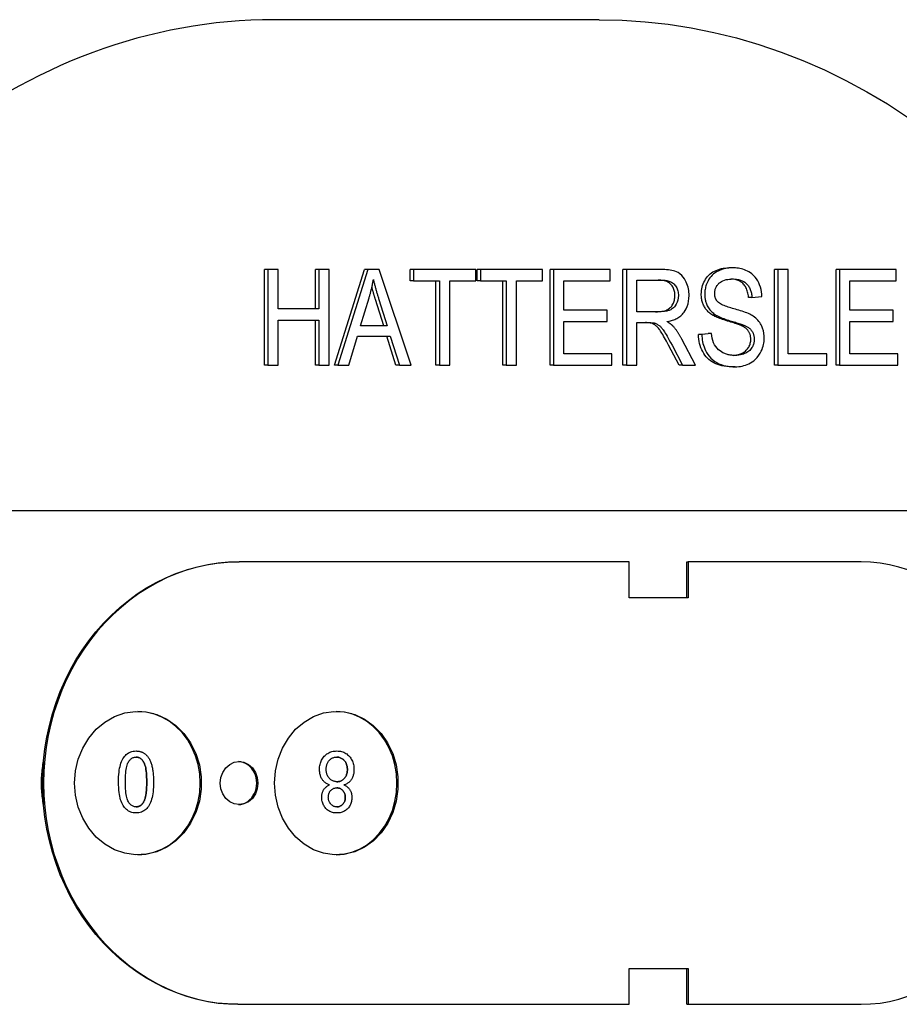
# Model space of a CAD drawing. Header units: millimetres. Extents: x 232 to 500, y 63 to 444.
# Tile 5 of 11: x 312 to 349, y 403 to 444. Entities that reach past the tile are written whole.
import ezdxf

# ---------------------------------------------------------------- set-up
doc = ezdxf.new("R2010")
doc.units = ezdxf.units.MM
doc.layers.add('Detail', color=2, linetype='Continuous')

msp = doc.modelspace()

# ---------------------------------------------------------------- linework, layer by layer
at = {"layer": 'Detail'}
for p, q in [((336.069, 444.297), (322.475, 444.297)), ((322.066, 429.85), (322.066, 433.85)), ((322.209, 433.85), (322.066, 433.85)), ((322.209, 433.85), (322.209, 429.85)), ((322.644, 433.85), (322.209, 433.85)), ((322.644, 432.206), (322.644, 433.85)), ((324.199, 432.206), (324.199, 433.85)), ((324.342, 433.85), (324.199, 433.85)), ((324.342, 433.85), (324.342, 432.206)), ((324.777, 433.85), (324.342, 433.85)), ((324.777, 429.85), (324.777, 433.85)), ((324.998, 429.85), (326.257, 433.85)), ((326.4, 433.85), (325.141, 429.85)), ((326.4, 433.85), (326.257, 433.85)), ((326.869, 433.85), (326.4, 433.85)), ((328.208, 429.85), (326.869, 433.85)), ((328.165, 433.377), (328.165, 433.85)), ((328.308, 433.85), (328.165, 433.85)), ((328.308, 433.85), (328.308, 433.377)), ((330.905, 433.85), (328.308, 433.85)), ((330.905, 433.377), (330.905, 433.85)), ((330.962, 433.377), (330.962, 433.85)), ((331.105, 433.85), (330.962, 433.85)), ((331.105, 433.85), (331.105, 433.377)), ((333.702, 433.85), (331.105, 433.85)), ((333.702, 433.377), (333.702, 433.85)), ((334.013, 429.85), (334.013, 433.85)), ((334.157, 433.85), (334.013, 433.85)), ((334.157, 433.85), (334.157, 429.85)), ((336.529, 433.85), (334.157, 433.85)), ((336.529, 433.377), (336.529, 433.85)), ((337.065, 429.85), (337.065, 433.85)), ((337.209, 433.85), (337.065, 433.85)), ((337.209, 433.85), (337.209, 429.85)), ((338.662, 433.85), (337.209, 433.85)), ((341.639, 433.92), (341.496, 433.92)), ((343.401, 429.85), (343.401, 433.85)), ((343.545, 433.85), (343.401, 433.85)), ((343.979, 433.85), (343.545, 433.85)), ((343.545, 433.85), (343.545, 429.85)), ((343.979, 430.322), (343.979, 433.85)), ((345.974, 429.85), (345.974, 433.85)), ((346.117, 433.85), (345.974, 433.85)), ((348.49, 433.85), (346.117, 433.85)), ((346.117, 433.85), (346.117, 429.85)), ((348.49, 433.377), (348.49, 433.85)), ((328.308, 433.377), (328.165, 433.377)), ((328.308, 433.377), (329.387, 433.377)), ((329.243, 429.85), (329.243, 433.377)), ((329.387, 433.377), (329.387, 429.85)), ((329.821, 429.85), (329.821, 433.377)), ((329.821, 433.377), (330.905, 433.377)), ((331.105, 433.377), (330.962, 433.377)), ((331.105, 433.377), (332.184, 433.377)), ((332.041, 429.85), (332.041, 433.377)), ((332.184, 433.377), (332.184, 429.85)), ((332.618, 429.85), (332.618, 433.377)), ((332.618, 433.377), (333.702, 433.377)), ((334.591, 433.377), (336.529, 433.377)), ((334.591, 432.154), (334.591, 433.377)), ((337.643, 433.408), (338.68, 433.408)), ((337.643, 432.084), (337.643, 433.408)), ((346.552, 432.154), (346.552, 433.377)), ((346.552, 433.377), (348.49, 433.377)), ((326.085, 431.49), (326.447, 432.664)), ((327.056, 431.49), (326.711, 432.6)), ((326.854, 432.6), (327.199, 431.49)), ((342.458, 432.685), (342.315, 432.685)), ((342.458, 432.685), (342.873, 432.725)), ((324.342, 432.206), (322.644, 432.206)), ((336.407, 432.154), (334.591, 432.154)), ((336.407, 431.682), (336.407, 432.154)), ((338.575, 432.084), (337.643, 432.084)), ((340.947, 431.947), (340.804, 431.947)), ((348.367, 432.154), (346.552, 432.154)), ((348.367, 431.682), (348.367, 432.154)), ((322.644, 429.85), (322.644, 431.734)), ((322.644, 431.734), (324.342, 431.734)), ((324.199, 429.85), (324.199, 431.734)), ((324.342, 431.734), (324.342, 429.85)), ((334.591, 430.322), (334.591, 431.682)), ((334.591, 431.682), (336.407, 431.682)), ((337.643, 429.85), (337.643, 431.627)), ((337.643, 431.627), (338.145, 431.627)), ((338.388, 431.609), (338.244, 431.609)), ((346.552, 430.322), (346.552, 431.682)), ((346.552, 431.682), (348.367, 431.682)), ((327.199, 431.49), (326.085, 431.49)), ((340.217, 431.136), (340.627, 431.179)), ((340.36, 431.136), (340.217, 431.136)), ((340.77, 431.179), (340.36, 431.136)), ((340.77, 431.179), (340.627, 431.179)), ((342.169, 431.499), (342.025, 431.499)), ((325.601, 429.85), (325.96, 431.06)), ((325.96, 431.06), (327.334, 431.06)), ((327.57, 429.85), (327.191, 431.06)), ((327.334, 431.06), (327.714, 429.85)), ((340.093, 429.85), (339.526, 430.938)), ((336.604, 430.322), (334.591, 430.322)), ((336.604, 429.85), (336.604, 430.322)), ((339.408, 429.85), (338.973, 430.682)), ((339.117, 430.682), (339.551, 429.85)), ((345.593, 430.322), (343.979, 430.322)), ((345.593, 429.85), (345.593, 430.322)), ((348.564, 430.322), (346.552, 430.322)), ((348.564, 429.85), (348.564, 430.322)), ((322.209, 429.85), (322.066, 429.85)), ((322.209, 429.85), (322.644, 429.85)), ((324.342, 429.85), (324.199, 429.85)), ((324.342, 429.85), (324.777, 429.85)), ((325.141, 429.85), (324.998, 429.85)), ((325.141, 429.85), (325.601, 429.85)), ((327.714, 429.85), (327.57, 429.85)), ((327.714, 429.85), (328.208, 429.85)), ((329.387, 429.85), (329.243, 429.85)), ((329.387, 429.85), (329.821, 429.85)), ((332.184, 429.85), (332.041, 429.85)), ((332.184, 429.85), (332.618, 429.85)), ((334.157, 429.85), (334.013, 429.85)), ((334.157, 429.85), (336.604, 429.85)), ((337.209, 429.85), (337.065, 429.85)), ((337.209, 429.85), (337.643, 429.85)), ((339.551, 429.85), (339.408, 429.85)), ((339.551, 429.85), (340.093, 429.85)), ((341.759, 429.783), (341.616, 429.783)), ((343.545, 429.85), (343.401, 429.85)), ((343.545, 429.85), (345.593, 429.85)), ((346.117, 429.85), (345.974, 429.85)), ((346.117, 429.85), (348.564, 429.85)), ((306.576, 423.772), (313.911, 423.772)), ((316.117, 423.772), (359.805, 423.772)), ((320.961, 421.622), (321.01, 421.622)), ((337.326, 421.622), (321.01, 421.622)), ((337.326, 420.122), (337.326, 421.622)), ((339.731, 421.622), (339.788, 421.622)), ((339.731, 420.122), (339.731, 421.622)), ((347.027, 421.622), (339.788, 421.622)), ((339.788, 421.622), (339.788, 420.122)), ((339.788, 420.122), (337.326, 420.122)), ((316.699, 413.715), (316.699, 413.715)), ((325.095, 413.715), (325.095, 413.715)), ((324.788, 412.294), (324.788, 412.294)), ((316.699, 411.123), (316.699, 411.123)), ((325.1, 411.123), (325.1, 411.123)), ((337.326, 403.122), (337.326, 404.622)), ((337.326, 404.622), (339.788, 404.622)), ((339.731, 403.122), (339.731, 404.622)), ((339.788, 404.622), (339.788, 403.122)), ((320.961, 403.122), (321.01, 403.122)), ((321.01, 403.122), (337.326, 403.122)), ((339.731, 403.122), (339.788, 403.122)), ((339.788, 403.122), (347.027, 403.122))]:
    msp.add_line(p, q, dxfattribs=at)
at = {"layer": 'Detail', "flags": 128}
for points in [[(336.069, 444.297), (337.034, 444.275), (337.997, 444.211), (338.958, 444.105), (339.915, 443.956), (340.866, 443.765), (341.811, 443.533), (342.747, 443.259), (343.674, 442.944), (344.591, 442.588), (345.495, 442.193), (346.387, 441.758), (347.264, 441.285), (348.125, 440.774), (348.97, 440.226)], [(339.829, 432.758), (339.827, 432.831), (339.822, 432.904), (339.813, 432.976), (339.8, 433.047), (339.784, 433.118), (339.763, 433.187), (339.74, 433.253), (339.712, 433.318), (339.681, 433.383), (339.64, 433.454), (339.587, 433.529), (339.521, 433.604), (339.447, 433.669), (339.373, 433.718), (339.303, 433.752), (339.239, 433.777), (339.174, 433.796), (339.106, 433.812), (339.036, 433.824), (338.963, 433.834), (338.889, 433.841), (338.813, 433.846), (338.738, 433.849), (338.662, 433.85)], [(340.339, 432.816), (340.342, 432.892), (340.348, 432.966), (340.359, 433.039), (340.375, 433.11), (340.395, 433.18), (340.419, 433.249), (340.447, 433.317), (340.481, 433.383), (340.518, 433.447), (340.559, 433.506), (340.605, 433.562), (340.654, 433.614), (340.708, 433.662), (340.765, 433.706), (340.827, 433.746), (340.893, 433.783), (340.961, 433.815), (341.032, 433.843), (341.104, 433.866), (341.179, 433.885), (341.255, 433.9), (341.333, 433.911), (341.414, 433.918), (341.496, 433.92)], [(341.639, 433.92), (341.504, 433.914), (341.369, 433.895), (341.239, 433.864), (341.129, 433.825), (341.042, 433.785), (340.975, 433.749), (340.914, 433.71), (340.855, 433.665), (340.799, 433.616), (340.747, 433.561), (340.699, 433.501), (340.657, 433.44), (340.622, 433.38), (340.593, 433.322), (340.569, 433.266), (340.549, 433.214), (340.534, 433.166), (340.52, 433.118), (340.509, 433.069), (340.499, 433.019), (340.492, 432.969), (340.487, 432.919), (340.484, 432.868), (340.483, 432.816)], [(342.873, 432.725), (342.867, 432.824), (342.855, 432.922), (342.837, 433.019), (342.812, 433.113), (342.781, 433.205), (342.743, 433.293), (342.698, 433.378), (342.647, 433.459), (342.588, 433.535), (342.524, 433.604), (342.459, 433.662), (342.393, 433.711), (342.328, 433.751), (342.266, 433.785), (342.206, 433.812), (342.145, 433.836), (342.083, 433.857), (342.021, 433.875), (341.958, 433.889), (341.895, 433.9), (341.831, 433.909), (341.767, 433.915), (341.703, 433.919), (341.639, 433.92)], [(326.447, 432.664), (326.456, 432.695), (326.465, 432.726), (326.474, 432.758), (326.483, 432.789), (326.492, 432.82), (326.5, 432.852), (326.508, 432.884), (326.516, 432.915), (326.524, 432.947), (326.532, 432.979), (326.54, 433.011), (326.547, 433.042), (326.555, 433.074), (326.562, 433.106), (326.569, 433.138), (326.576, 433.17), (326.582, 433.203), (326.589, 433.235), (326.595, 433.267), (326.601, 433.299), (326.607, 433.332), (326.613, 433.364), (326.619, 433.396), (326.625, 433.429)], [(326.625, 433.429), (326.633, 433.394), (326.641, 433.359), (326.65, 433.324), (326.659, 433.289), (326.668, 433.253), (326.677, 433.218), (326.686, 433.183), (326.696, 433.148), (326.705, 433.113), (326.714, 433.079), (326.724, 433.044), (326.733, 433.01), (326.743, 432.976), (326.753, 432.942), (326.763, 432.907), (326.773, 432.873), (326.783, 432.838), (326.793, 432.804), (326.803, 432.77), (326.813, 432.735), (326.824, 432.701), (326.834, 432.667), (326.844, 432.633), (326.854, 432.6)], [(339.238, 432.758), (339.237, 432.805), (339.233, 432.85), (339.228, 432.894), (339.219, 432.936), (339.209, 432.977), (339.196, 433.017), (339.181, 433.055), (339.163, 433.091), (339.143, 433.127), (339.121, 433.161), (339.096, 433.193), (339.07, 433.225), (339.04, 433.254), (339.008, 433.281), (338.973, 433.305), (338.935, 433.326), (338.895, 433.345), (338.852, 433.362), (338.806, 433.376), (338.758, 433.387), (338.706, 433.396), (338.652, 433.402), (338.596, 433.406), (338.536, 433.408)], [(338.68, 433.408), (338.723, 433.407), (338.767, 433.405), (338.811, 433.401), (338.854, 433.395), (338.897, 433.388), (338.94, 433.378), (338.982, 433.366), (339.024, 433.351), (339.065, 433.333), (339.104, 433.312), (339.14, 433.288), (339.174, 433.262), (339.205, 433.232), (339.235, 433.2), (339.262, 433.164), (339.287, 433.126), (339.31, 433.085), (339.329, 433.043), (339.346, 432.998), (339.359, 432.951), (339.369, 432.904), (339.376, 432.856), (339.38, 432.807), (339.381, 432.758)], [(340.9, 432.853), (340.901, 432.888), (340.904, 432.922), (340.908, 432.957), (340.915, 432.99), (340.924, 433.024), (340.935, 433.056), (340.947, 433.087), (340.962, 433.117), (340.978, 433.146), (340.995, 433.174), (341.014, 433.2), (341.033, 433.225), (341.054, 433.249), (341.076, 433.272), (341.105, 433.298), (341.14, 433.326), (341.185, 433.354), (341.24, 433.381), (341.306, 433.406), (341.374, 433.425), (341.445, 433.438), (341.516, 433.447), (341.587, 433.452), (341.657, 433.453)], [(342.315, 432.685), (342.309, 432.744), (342.3, 432.801), (342.29, 432.856), (342.278, 432.908), (342.263, 432.958), (342.247, 433.006), (342.229, 433.051), (342.208, 433.094), (342.185, 433.134), (342.161, 433.172), (342.134, 433.208), (342.105, 433.241), (342.075, 433.272), (342.041, 433.301), (342.006, 433.327), (341.968, 433.351), (341.928, 433.372), (341.886, 433.39), (341.841, 433.407), (341.794, 433.421), (341.744, 433.432), (341.693, 433.441), (341.638, 433.448), (341.582, 433.452)], [(341.657, 433.453), (341.736, 433.451), (341.815, 433.444), (341.895, 433.431), (341.973, 433.41), (342.048, 433.383), (342.112, 433.35), (342.165, 433.316), (342.206, 433.283), (342.237, 433.253), (342.264, 433.225), (342.288, 433.194), (342.311, 433.162), (342.332, 433.128), (342.352, 433.093), (342.37, 433.056), (342.386, 433.018), (342.4, 432.978), (342.413, 432.938), (342.424, 432.897), (342.434, 432.855), (342.442, 432.813), (342.449, 432.771), (342.454, 432.728), (342.458, 432.685)], [(326.711, 432.6), (326.704, 432.623), (326.697, 432.647), (326.69, 432.67), (326.683, 432.693), (326.676, 432.715), (326.669, 432.738), (326.663, 432.76), (326.656, 432.782), (326.649, 432.804), (326.643, 432.826), (326.637, 432.848), (326.63, 432.869), (326.624, 432.89), (326.618, 432.911), (326.612, 432.932), (326.606, 432.953), (326.601, 432.973), (326.595, 432.993), (326.589, 433.013), (326.584, 433.033), (326.578, 433.052), (326.573, 433.072), (326.568, 433.091), (326.562, 433.11)], [(338.431, 432.084), (338.504, 432.086), (338.572, 432.089), (338.636, 432.095), (338.696, 432.103), (338.752, 432.114), (338.804, 432.126), (338.852, 432.142), (338.896, 432.159), (338.937, 432.179), (338.975, 432.202), (339.01, 432.228), (339.043, 432.257), (339.074, 432.288), (339.102, 432.323), (339.128, 432.36), (339.151, 432.4), (339.171, 432.442), (339.189, 432.485), (339.204, 432.528), (339.216, 432.573), (339.226, 432.618), (339.233, 432.664), (339.237, 432.711), (339.238, 432.758)], [(339.381, 432.758), (339.376, 432.663), (339.359, 432.57), (339.331, 432.481), (339.294, 432.399), (339.253, 432.334), (339.213, 432.284), (339.175, 432.246), (339.136, 432.215), (339.098, 432.189), (339.061, 432.169), (339.027, 432.154), (338.995, 432.142), (338.964, 432.131), (338.932, 432.122), (338.898, 432.114), (338.864, 432.107), (338.829, 432.101), (338.794, 432.097), (338.758, 432.093), (338.722, 432.089), (338.685, 432.087), (338.648, 432.086), (338.612, 432.085), (338.575, 432.084)], [(338.907, 431.67), (338.953, 431.678), (339, 431.688), (339.046, 431.699), (339.093, 431.712), (339.139, 431.727), (339.185, 431.743), (339.23, 431.761), (339.274, 431.781), (339.317, 431.803), (339.36, 431.827), (339.401, 431.853), (339.442, 431.882), (339.481, 431.913), (339.518, 431.947), (339.554, 431.983), (339.588, 432.022), (339.623, 432.068), (339.664, 432.129), (339.708, 432.206), (339.75, 432.301), (339.785, 432.41), (339.81, 432.524), (339.824, 432.64), (339.829, 432.758)], [(340.804, 431.947), (340.766, 431.973), (340.729, 431.999), (340.694, 432.026), (340.661, 432.055), (340.629, 432.084), (340.599, 432.115), (340.571, 432.146), (340.544, 432.179), (340.519, 432.212), (340.496, 432.247), (340.474, 432.283), (340.454, 432.319), (340.436, 432.357), (340.419, 432.395), (340.404, 432.434), (340.391, 432.473), (340.379, 432.514), (340.368, 432.555), (340.359, 432.596), (340.352, 432.639), (340.347, 432.682), (340.343, 432.726), (340.34, 432.771), (340.339, 432.816)], [(340.483, 432.816), (340.483, 432.779), (340.485, 432.741), (340.488, 432.704), (340.492, 432.667), (340.497, 432.631), (340.503, 432.594), (340.511, 432.558), (340.52, 432.522), (340.53, 432.487), (340.542, 432.45), (340.555, 432.412), (340.572, 432.373), (340.591, 432.333), (340.612, 432.292), (340.637, 432.251), (340.665, 432.209), (340.695, 432.169), (340.727, 432.132), (340.761, 432.096), (340.796, 432.062), (340.832, 432.031), (340.87, 432.001), (340.908, 431.973), (340.947, 431.947)], [(341.027, 432.496), (341.017, 432.507), (341.007, 432.519), (340.998, 432.531), (340.989, 432.544), (340.98, 432.557), (340.972, 432.57), (340.964, 432.584), (340.956, 432.598), (340.949, 432.613), (340.943, 432.627), (340.937, 432.642), (340.931, 432.657), (340.926, 432.673), (340.921, 432.689), (340.917, 432.705), (340.913, 432.721), (340.91, 432.737), (340.907, 432.753), (340.905, 432.769), (340.903, 432.786), (340.902, 432.802), (340.901, 432.819), (340.9, 432.836), (340.9, 432.853)], [(342.413, 431.956), (342.365, 431.982), (342.31, 432.006), (342.251, 432.031), (342.188, 432.055), (342.122, 432.078), (342.053, 432.101), (341.983, 432.123), (341.912, 432.145), (341.841, 432.166), (341.771, 432.186), (341.703, 432.206), (341.638, 432.225), (341.576, 432.244), (341.519, 432.261), (341.463, 432.279), (341.407, 432.298), (341.35, 432.318), (341.295, 432.34), (341.242, 432.362), (341.191, 432.386), (341.145, 432.41), (341.102, 432.436), (341.062, 432.464), (341.027, 432.496)], [(342.025, 431.499), (342.001, 431.51), (341.972, 431.522), (341.939, 431.535), (341.901, 431.549), (341.859, 431.564), (341.813, 431.58), (341.762, 431.597), (341.706, 431.615), (341.646, 431.634), (341.582, 431.653), (341.513, 431.674), (341.44, 431.696), (341.366, 431.718), (341.296, 431.739), (341.23, 431.761), (341.167, 431.783), (341.109, 431.804), (341.054, 431.825), (341.003, 431.846), (340.956, 431.866), (340.912, 431.887), (340.872, 431.907), (340.836, 431.927), (340.804, 431.947)], [(340.947, 431.947), (340.993, 431.92), (341.044, 431.893), (341.098, 431.867), (341.157, 431.842), (341.217, 431.818), (341.28, 431.794), (341.344, 431.772), (341.409, 431.75), (341.473, 431.73), (341.537, 431.71), (341.598, 431.691), (341.657, 431.674), (341.713, 431.657), (341.767, 431.641), (341.818, 431.625), (341.868, 431.609), (341.916, 431.593), (341.961, 431.578), (342.004, 431.564), (342.044, 431.55), (342.081, 431.536), (342.114, 431.523), (342.143, 431.511), (342.169, 431.499)], [(342.97, 430.981), (342.97, 431.02), (342.968, 431.058), (342.966, 431.097), (342.962, 431.135), (342.957, 431.173), (342.951, 431.211), (342.944, 431.248), (342.936, 431.285), (342.926, 431.322), (342.915, 431.359), (342.902, 431.397), (342.886, 431.439), (342.867, 431.484), (342.844, 431.53), (342.816, 431.579), (342.784, 431.629), (342.746, 431.68), (342.704, 431.728), (342.66, 431.774), (342.614, 431.816), (342.566, 431.855), (342.516, 431.892), (342.465, 431.925), (342.413, 431.956)], [(338.244, 431.609), (338.238, 431.61), (338.231, 431.612), (338.224, 431.613), (338.217, 431.614), (338.209, 431.616), (338.201, 431.617), (338.193, 431.618), (338.184, 431.619), (338.175, 431.62), (338.166, 431.621), (338.156, 431.622), (338.146, 431.622), (338.136, 431.623), (338.125, 431.624), (338.114, 431.624), (338.103, 431.625), (338.092, 431.625), (338.08, 431.626), (338.068, 431.626), (338.055, 431.627), (338.042, 431.627), (338.029, 431.627), (338.016, 431.627), (338.002, 431.627)], [(338.145, 431.627), (338.155, 431.627), (338.165, 431.627), (338.175, 431.627), (338.185, 431.627), (338.195, 431.627), (338.205, 431.626), (338.215, 431.626), (338.225, 431.626), (338.235, 431.625), (338.245, 431.625), (338.255, 431.625), (338.265, 431.624), (338.275, 431.623), (338.285, 431.623), (338.294, 431.622), (338.305, 431.621), (338.315, 431.62), (338.325, 431.619), (338.336, 431.618), (338.347, 431.616), (338.357, 431.615), (338.368, 431.613), (338.378, 431.611), (338.388, 431.609)], [(338.973, 430.682), (338.927, 430.769), (338.883, 430.851), (338.84, 430.928), (338.8, 430.999), (338.762, 431.066), (338.727, 431.126), (338.693, 431.182), (338.661, 431.232), (338.631, 431.278), (338.602, 431.32), (338.573, 431.359), (338.545, 431.395), (338.518, 431.426), (338.492, 431.455), (338.466, 431.479), (338.441, 431.501), (338.417, 431.519), (338.393, 431.536), (338.368, 431.552), (338.343, 431.566), (338.319, 431.579), (338.294, 431.591), (338.269, 431.6), (338.244, 431.609)], [(338.388, 431.609), (338.416, 431.599), (338.445, 431.587), (338.472, 431.574), (338.5, 431.559), (338.527, 431.543), (338.552, 431.525), (338.577, 431.507), (338.599, 431.488), (338.621, 431.469), (338.641, 431.448), (338.66, 431.427), (338.68, 431.405), (338.699, 431.382), (338.72, 431.355), (338.743, 431.323), (338.769, 431.285), (338.798, 431.241), (338.831, 431.19), (338.867, 431.13), (338.908, 431.062), (338.953, 430.984), (339.002, 430.895), (339.057, 430.795), (339.117, 430.682)], [(339.167, 431.472), (339.157, 431.482), (339.147, 431.492), (339.137, 431.502), (339.127, 431.511), (339.117, 431.521), (339.106, 431.53), (339.096, 431.539), (339.085, 431.548), (339.074, 431.556), (339.064, 431.565), (339.053, 431.573), (339.042, 431.581), (339.031, 431.589), (339.02, 431.597), (339.009, 431.605), (338.998, 431.612), (338.987, 431.62), (338.975, 431.627), (338.964, 431.635), (338.952, 431.642), (338.941, 431.649), (338.93, 431.656), (338.918, 431.663), (338.907, 431.67)], [(339.526, 430.938), (339.513, 430.962), (339.5, 430.986), (339.487, 431.01), (339.474, 431.034), (339.46, 431.058), (339.446, 431.081), (339.432, 431.104), (339.418, 431.128), (339.404, 431.151), (339.39, 431.174), (339.375, 431.196), (339.36, 431.219), (339.345, 431.241), (339.33, 431.263), (339.314, 431.285), (339.299, 431.307), (339.283, 431.328), (339.267, 431.349), (339.251, 431.37), (339.234, 431.391), (339.218, 431.412), (339.201, 431.432), (339.184, 431.452), (339.167, 431.472)], [(341.616, 429.783), (341.506, 429.785), (341.401, 429.792), (341.301, 429.805), (341.205, 429.822), (341.114, 429.844), (341.028, 429.872), (340.946, 429.904), (340.869, 429.941), (340.796, 429.983), (340.727, 430.03), (340.662, 430.082), (340.601, 430.139), (340.545, 430.201), (340.492, 430.268), (340.443, 430.34), (340.398, 430.417), (340.358, 430.497), (340.323, 430.581), (340.292, 430.666), (340.267, 430.755), (340.247, 430.846), (340.232, 430.94), (340.222, 431.037), (340.217, 431.136)], [(340.36, 431.136), (340.364, 431.059), (340.371, 430.982), (340.38, 430.905), (340.394, 430.83), (340.411, 430.755), (340.431, 430.682), (340.455, 430.61), (340.483, 430.539), (340.517, 430.464), (340.56, 430.383), (340.612, 430.301), (340.673, 430.219), (340.745, 430.139), (340.822, 430.069), (340.903, 430.007), (340.989, 429.954), (341.079, 429.909), (341.172, 429.872), (341.267, 429.842), (341.365, 429.819), (341.463, 429.802), (341.562, 429.791), (341.661, 429.785), (341.759, 429.783)], [(341.739, 430.255), (341.7, 430.256), (341.661, 430.257), (341.622, 430.261), (341.584, 430.265), (341.545, 430.27), (341.507, 430.278), (341.469, 430.286), (341.431, 430.296), (341.393, 430.307), (341.356, 430.32), (341.319, 430.335), (341.282, 430.351), (341.24, 430.372), (341.186, 430.402), (341.125, 430.442), (341.061, 430.493), (340.998, 430.556), (340.943, 430.625), (340.897, 430.703), (340.857, 430.79), (340.825, 430.883), (340.801, 430.98), (340.783, 431.079), (340.77, 431.179)], [(342.41, 430.935), (342.409, 430.966), (342.407, 430.997), (342.404, 431.026), (342.4, 431.056), (342.394, 431.084), (342.388, 431.112), (342.38, 431.139), (342.37, 431.165), (342.36, 431.191), (342.348, 431.216), (342.335, 431.241), (342.321, 431.264), (342.306, 431.287), (342.288, 431.31), (342.269, 431.332), (342.249, 431.353), (342.227, 431.373), (342.203, 431.393), (342.177, 431.412), (342.15, 431.431), (342.121, 431.449), (342.091, 431.466), (342.059, 431.483), (342.025, 431.499)], [(342.169, 431.499), (342.198, 431.485), (342.228, 431.47), (342.257, 431.454), (342.285, 431.436), (342.313, 431.418), (342.34, 431.398), (342.367, 431.376), (342.392, 431.353), (342.416, 431.328), (342.439, 431.301), (342.459, 431.273), (342.476, 431.246), (342.49, 431.219), (342.503, 431.193), (342.513, 431.167), (342.522, 431.142), (342.53, 431.117), (342.536, 431.092), (342.541, 431.066), (342.546, 431.04), (342.549, 431.014), (342.551, 430.988), (342.553, 430.962), (342.553, 430.935)], [(341.668, 430.257), (341.724, 430.262), (341.778, 430.268), (341.831, 430.278), (341.882, 430.29), (341.932, 430.305), (341.98, 430.322), (342.026, 430.341), (342.071, 430.363), (342.112, 430.387), (342.151, 430.413), (342.187, 430.441), (342.221, 430.47), (342.251, 430.502), (342.279, 430.535), (342.304, 430.571), (342.326, 430.608), (342.346, 430.646), (342.363, 430.685), (342.377, 430.724), (342.389, 430.765), (342.398, 430.806), (342.405, 430.848), (342.408, 430.891), (342.41, 430.935)], [(342.553, 430.935), (342.552, 430.899), (342.55, 430.864), (342.545, 430.828), (342.539, 430.793), (342.531, 430.759), (342.521, 430.725), (342.509, 430.692), (342.495, 430.659), (342.478, 430.622), (342.456, 430.584), (342.43, 430.546), (342.399, 430.506), (342.363, 430.469), (342.324, 430.435), (342.283, 430.405), (342.241, 430.379), (342.198, 430.355), (342.153, 430.334), (342.102, 430.314), (342.044, 430.295), (341.979, 430.279), (341.907, 430.266), (341.827, 430.258), (341.739, 430.255)], [(341.759, 429.783), (341.832, 429.784), (341.904, 429.79), (341.976, 429.799), (342.048, 429.812), (342.119, 429.829), (342.189, 429.851), (342.258, 429.876), (342.326, 429.907), (342.393, 429.941), (342.462, 429.984), (342.535, 430.036), (342.609, 430.1), (342.682, 430.176), (342.75, 430.263), (342.804, 430.349), (342.848, 430.432), (342.881, 430.509), (342.906, 430.577), (342.925, 430.642), (342.942, 430.708), (342.954, 430.775), (342.963, 430.843), (342.968, 430.911), (342.97, 430.981)], [(313.911, 423.772), (313.962, 423.772), (314.013, 423.772), (314.064, 423.772), (314.117, 423.772), (314.169, 423.773), (314.223, 423.773), (314.277, 423.774), (314.333, 423.774), (314.39, 423.775), (314.447, 423.775), (314.507, 423.776), (314.567, 423.776), (314.63, 423.776), (314.694, 423.777), (314.76, 423.777), (314.827, 423.777), (314.897, 423.777), (314.965, 423.777), (315.031, 423.777), (315.096, 423.776), (315.159, 423.776), (315.22, 423.776), (315.28, 423.775), (315.339, 423.775)], [(315.338, 423.773), (315.371, 423.773), (315.403, 423.772), (315.435, 423.772), (315.468, 423.772), (315.5, 423.772), (315.532, 423.771), (315.565, 423.771), (315.597, 423.771), (315.63, 423.771), (315.662, 423.771), (315.694, 423.771), (315.727, 423.77), (315.759, 423.77), (315.792, 423.77), (315.824, 423.77), (315.857, 423.77), (315.889, 423.77), (315.922, 423.77), (315.954, 423.77), (315.987, 423.77), (316.019, 423.77), (316.052, 423.769), (316.084, 423.769), (316.117, 423.769)], [(312.832, 413.299), (312.89, 413.799), (312.971, 414.294), (313.077, 414.784), (313.206, 415.266), (313.358, 415.74), (313.533, 416.204), (313.73, 416.656), (313.948, 417.096), (314.188, 417.522), (314.448, 417.933), (314.726, 418.327), (315.024, 418.703), (315.339, 419.061), (315.67, 419.399), (316.017, 419.716), (316.378, 420.011), (316.752, 420.283), (317.139, 420.533), (317.537, 420.758), (317.944, 420.958), (318.36, 421.132), (318.783, 421.281), (319.212, 421.403), (319.646, 421.498), (320.083, 421.567), (320.522, 421.608), (320.961, 421.622)], [(321.01, 421.622), (320.573, 421.608), (320.136, 421.567), (319.701, 421.5), (319.269, 421.405), (318.842, 421.284), (318.421, 421.137), (318.007, 420.965), (317.601, 420.767), (317.205, 420.544), (316.82, 420.297), (316.446, 420.028), (316.086, 419.735), (315.74, 419.422), (315.409, 419.087), (315.094, 418.733), (314.797, 418.36), (314.518, 417.969), (314.258, 417.563), (314.017, 417.14), (313.798, 416.704), (313.599, 416.256), (313.423, 415.795), (313.268, 415.325), (313.137, 414.846), (313.029, 414.36), (312.945, 413.868), (312.884, 413.372), (312.848, 412.872), (312.836, 412.372), (312.848, 411.871), (312.884, 411.371), (312.945, 410.875), (313.029, 410.383), (313.137, 409.897), (313.268, 409.418), (313.423, 408.948), (313.599, 408.488), (313.798, 408.039), (314.017, 407.603), (314.258, 407.181), (314.518, 406.774), (314.797, 406.383), (315.094, 406.01), (315.409, 405.656), (315.74, 405.322), (316.086, 405.008), (316.446, 404.715), (316.82, 404.446), (317.205, 404.199), (317.601, 403.976), (318.007, 403.779), (318.421, 403.606), (318.842, 403.459), (319.269, 403.338), (319.701, 403.243), (320.136, 403.176), (320.573, 403.135), (321.01, 403.122)], [(348.976, 421.284), (348.595, 421.405), (348.208, 421.5), (347.817, 421.567), (347.423, 421.608), (347.027, 421.622)], [(314.13, 412.372), (314.168, 412.879), (314.282, 413.371), (314.469, 413.835), (314.722, 414.256), (315.036, 414.624), (315.398, 414.926), (315.802, 415.155), (316.233, 415.304), (316.679, 415.369), (317.128, 415.347), (317.567, 415.24), (317.984, 415.051), (318.365, 414.784), (318.701, 414.448), (318.982, 414.053), (319.2, 413.609), (319.349, 413.129), (319.425, 412.628), (319.425, 412.118), (319.35, 411.617), (319.201, 411.137), (318.984, 410.693), (318.703, 410.297), (318.367, 409.96), (317.986, 409.694), (317.569, 409.503), (317.131, 409.396), (316.681, 409.374), (316.235, 409.438), (315.804, 409.587), (315.401, 409.816), (315.037, 410.118), (314.723, 410.485), (314.469, 410.908), (314.282, 411.372), (314.168, 411.865), (314.13, 412.372)], [(316.769, 409.372), (317.113, 409.4), (317.45, 409.48), (317.775, 409.608), (318.082, 409.782), (318.366, 410.001), (318.623, 410.26), (318.848, 410.554), (319.038, 410.879), (319.188, 411.23), (319.298, 411.599), (319.364, 411.982), (319.387, 412.372), (319.364, 412.761), (319.298, 413.144), (319.188, 413.513), (319.038, 413.864), (318.848, 414.189), (318.623, 414.483), (318.366, 414.742), (318.082, 414.961), (317.775, 415.136), (317.45, 415.264), (317.113, 415.343), (316.769, 415.371)], [(322.491, 412.372), (322.529, 412.879), (322.64, 413.371), (322.823, 413.835), (323.07, 414.256), (323.375, 414.624), (323.729, 414.926), (324.123, 415.155), (324.543, 415.304), (324.978, 415.369), (325.417, 415.347), (325.844, 415.24), (326.25, 415.051), (326.622, 414.784), (326.95, 414.448), (327.223, 414.053), (327.436, 413.609), (327.581, 413.129), (327.655, 412.628), (327.655, 412.118), (327.582, 411.617), (327.437, 411.137), (327.225, 410.693), (326.951, 410.297), (326.624, 409.96), (326.252, 409.694), (325.846, 409.503), (325.419, 409.396), (324.98, 409.374), (324.545, 409.438), (324.125, 409.587), (323.731, 409.816), (323.377, 410.118), (323.071, 410.485), (322.823, 410.908), (322.64, 411.372), (322.529, 411.865), (322.491, 412.372)], [(325.063, 409.372), (325.398, 409.401), (325.727, 409.48), (326.043, 409.608), (326.342, 409.783), (326.619, 410.002), (326.869, 410.261), (327.088, 410.555), (327.273, 410.88), (327.419, 411.23), (327.526, 411.6), (327.59, 411.982), (327.612, 412.372), (327.59, 412.761), (327.526, 413.143), (327.419, 413.513), (327.273, 413.863), (327.088, 414.188), (326.869, 414.482), (326.619, 414.741), (326.342, 414.96), (326.043, 415.135), (325.727, 415.263), (325.398, 415.342), (325.063, 415.371)], [(315.967, 412.42), (315.969, 412.529), (315.972, 412.633), (315.979, 412.731), (315.988, 412.824), (315.999, 412.911), (316.013, 412.994), (316.03, 413.07), (316.049, 413.142), (316.07, 413.209), (316.094, 413.271), (316.121, 413.33), (316.15, 413.385), (316.182, 413.436), (316.216, 413.483), (316.253, 413.527), (316.292, 413.566), (316.334, 413.601), (316.378, 413.631), (316.425, 413.657), (316.475, 413.678), (316.527, 413.694), (316.582, 413.706), (316.639, 413.713), (316.699, 413.715)], [(315.967, 412.42), (315.968, 412.529), (315.972, 412.633), (315.979, 412.731), (315.988, 412.824), (315.999, 412.911), (316.013, 412.994), (316.03, 413.07), (316.049, 413.142), (316.07, 413.209), (316.094, 413.271), (316.121, 413.33), (316.15, 413.385), (316.182, 413.436), (316.216, 413.483), (316.253, 413.527), (316.292, 413.566), (316.334, 413.601), (316.378, 413.631), (316.425, 413.657), (316.475, 413.678), (316.527, 413.694), (316.581, 413.706), (316.639, 413.713), (316.699, 413.715)], [(316.252, 412.42), (316.253, 412.521), (316.255, 412.616), (316.26, 412.706), (316.266, 412.79), (316.274, 412.868), (316.284, 412.94), (316.296, 413.007), (316.309, 413.068), (316.325, 413.122), (316.342, 413.171), (316.36, 413.215), (316.381, 413.252), (316.403, 413.285), (316.426, 413.315), (316.449, 413.343), (316.474, 413.367), (316.499, 413.389), (316.525, 413.408), (316.552, 413.423), (316.58, 413.436), (316.608, 413.446), (316.638, 413.454), (316.668, 413.458), (316.699, 413.459)], [(316.699, 413.715), (316.726, 413.714), (316.752, 413.713), (316.778, 413.711), (316.803, 413.708), (316.828, 413.703), (316.852, 413.699), (316.876, 413.693), (316.9, 413.686), (316.923, 413.678), (316.945, 413.669), (316.967, 413.66), (316.989, 413.65), (317.01, 413.638), (317.03, 413.626), (317.05, 413.613), (317.07, 413.599), (317.089, 413.584), (317.107, 413.568), (317.125, 413.551), (317.143, 413.533), (317.16, 413.515), (317.177, 413.495), (317.193, 413.475), (317.208, 413.453)], [(317.147, 412.42), (317.146, 412.521), (317.143, 412.617), (317.139, 412.707), (317.132, 412.791), (317.124, 412.869), (317.114, 412.942), (317.103, 413.008), (317.089, 413.069), (317.074, 413.124), (317.057, 413.173), (317.038, 413.216), (317.018, 413.253), (316.996, 413.286), (316.973, 413.316), (316.949, 413.343), (316.925, 413.368), (316.9, 413.389), (316.873, 413.408), (316.846, 413.423), (316.818, 413.436), (316.79, 413.446), (316.76, 413.454), (316.73, 413.458), (316.699, 413.459)], [(316.699, 413.459), (316.73, 413.458), (316.76, 413.454), (316.79, 413.446), (316.819, 413.436), (316.846, 413.423), (316.873, 413.408), (316.9, 413.389), (316.925, 413.368), (316.949, 413.343), (316.973, 413.316), (316.996, 413.286), (317.018, 413.253), (317.038, 413.216), (317.057, 413.173), (317.074, 413.124), (317.089, 413.069), (317.103, 413.008), (317.114, 412.942), (317.124, 412.869), (317.132, 412.791), (317.139, 412.707), (317.143, 412.617), (317.146, 412.521), (317.147, 412.42)], [(317.208, 413.453), (317.226, 413.426), (317.244, 413.398), (317.26, 413.367), (317.276, 413.336), (317.291, 413.303), (317.305, 413.269), (317.319, 413.234), (317.332, 413.197), (317.344, 413.158), (317.355, 413.119), (317.365, 413.078), (317.375, 413.035), (317.384, 412.992), (317.392, 412.946), (317.399, 412.9), (317.406, 412.852), (317.411, 412.803), (317.416, 412.752), (317.421, 412.7), (317.424, 412.647), (317.427, 412.592), (317.429, 412.536), (317.43, 412.479), (317.43, 412.42)], [(324.373, 412.946), (324.375, 413), (324.379, 413.052), (324.386, 413.102), (324.395, 413.152), (324.408, 413.199), (324.423, 413.246), (324.441, 413.29), (324.462, 413.334), (324.485, 413.376), (324.511, 413.416), (324.54, 413.456), (324.572, 413.493), (324.606, 413.529), (324.642, 413.561), (324.679, 413.59), (324.719, 413.616), (324.76, 413.639), (324.802, 413.659), (324.847, 413.676), (324.893, 413.69), (324.941, 413.701), (324.99, 413.709), (325.042, 413.713), (325.095, 413.715)], [(324.373, 412.946), (324.375, 413), (324.379, 413.052), (324.386, 413.102), (324.395, 413.152), (324.408, 413.199), (324.423, 413.246), (324.441, 413.29), (324.462, 413.334), (324.485, 413.376), (324.511, 413.416), (324.54, 413.456), (324.572, 413.493), (324.606, 413.529), (324.642, 413.561), (324.679, 413.59), (324.719, 413.616), (324.759, 413.639), (324.802, 413.659), (324.847, 413.676), (324.893, 413.69), (324.941, 413.701), (324.99, 413.709), (325.042, 413.713), (325.095, 413.715)], [(324.651, 412.95), (324.652, 412.986), (324.654, 413.022), (324.658, 413.056), (324.664, 413.089), (324.672, 413.121), (324.682, 413.152), (324.693, 413.182), (324.706, 413.21), (324.721, 413.238), (324.737, 413.265), (324.755, 413.29), (324.775, 413.315), (324.796, 413.338), (324.818, 413.359), (324.842, 413.378), (324.866, 413.395), (324.891, 413.41), (324.917, 413.423), (324.944, 413.434), (324.972, 413.443), (325.001, 413.45), (325.03, 413.455), (325.061, 413.458), (325.093, 413.459)], [(325.538, 412.939), (325.537, 412.972), (325.535, 413.005), (325.53, 413.037), (325.524, 413.07), (325.517, 413.102), (325.508, 413.134), (325.497, 413.166), (325.484, 413.197), (325.469, 413.227), (325.453, 413.256), (325.436, 413.283), (325.417, 413.308), (325.396, 413.331), (325.373, 413.353), (325.349, 413.373), (325.323, 413.391), (325.296, 413.407), (325.269, 413.421), (325.241, 413.432), (325.212, 413.442), (325.183, 413.45), (325.154, 413.455), (325.124, 413.458), (325.093, 413.459)], [(325.093, 413.459), (325.124, 413.458), (325.154, 413.455), (325.183, 413.45), (325.212, 413.442), (325.241, 413.432), (325.269, 413.421), (325.296, 413.407), (325.323, 413.391), (325.349, 413.373), (325.373, 413.353), (325.396, 413.331), (325.417, 413.308), (325.436, 413.283), (325.454, 413.256), (325.47, 413.227), (325.484, 413.197), (325.497, 413.166), (325.508, 413.134), (325.517, 413.102), (325.524, 413.07), (325.53, 413.037), (325.535, 413.005), (325.537, 412.972), (325.538, 412.939)], [(325.095, 413.715), (325.148, 413.713), (325.199, 413.709), (325.249, 413.701), (325.296, 413.69), (325.342, 413.676), (325.387, 413.659), (325.429, 413.639), (325.47, 413.616), (325.509, 413.59), (325.547, 413.56), (325.582, 413.528), (325.616, 413.492), (325.648, 413.454), (325.677, 413.415), (325.703, 413.374), (325.726, 413.332), (325.747, 413.288), (325.765, 413.242), (325.78, 413.195), (325.792, 413.146), (325.802, 413.096), (325.809, 413.045), (325.813, 412.991), (325.814, 412.937)], [(312.832, 411.444), (312.819, 411.52), (312.806, 411.597), (312.795, 411.674), (312.785, 411.751), (312.776, 411.828), (312.768, 411.905), (312.761, 411.983), (312.756, 412.06), (312.752, 412.138), (312.749, 412.216), (312.747, 412.294), (312.746, 412.372), (312.747, 412.449), (312.749, 412.527), (312.752, 412.605), (312.756, 412.683), (312.761, 412.76), (312.768, 412.838), (312.776, 412.915), (312.785, 412.992), (312.795, 413.069), (312.806, 413.146), (312.819, 413.223), (312.832, 413.299)], [(312.832, 413.299), (312.826, 413.222), (312.82, 413.145), (312.814, 413.068), (312.809, 412.99), (312.805, 412.913), (312.801, 412.836), (312.798, 412.759), (312.795, 412.681), (312.793, 412.604), (312.792, 412.526), (312.791, 412.449), (312.791, 412.372), (312.791, 412.294), (312.792, 412.217), (312.793, 412.139), (312.795, 412.062), (312.798, 411.985), (312.801, 411.907), (312.805, 411.83), (312.809, 411.753), (312.814, 411.675), (312.82, 411.598), (312.826, 411.521), (312.832, 411.444)], [(320.223, 412.372), (320.25, 412.604), (320.329, 412.822), (320.454, 413.008), (320.617, 413.151), (320.807, 413.241), (321.01, 413.272), (321.213, 413.241), (321.403, 413.151), (321.565, 413.008), (321.69, 412.822), (321.769, 412.605), (321.795, 412.372), (321.769, 412.139), (321.69, 411.922), (321.566, 411.735), (321.404, 411.592), (321.214, 411.502), (321.011, 411.472), (320.808, 411.502), (320.618, 411.592), (320.455, 411.735), (320.329, 411.921), (320.25, 412.139), (320.223, 412.372)], [(320.986, 411.472), (321.086, 411.483), (321.184, 411.509), (321.279, 411.548), (321.368, 411.602), (321.451, 411.668), (321.525, 411.745), (321.59, 411.833), (321.645, 411.93), (321.689, 412.034), (321.72, 412.143), (321.74, 412.256), (321.746, 412.372), (321.74, 412.487), (321.72, 412.6), (321.689, 412.709), (321.645, 412.813), (321.59, 412.91), (321.525, 412.998), (321.451, 413.076), (321.368, 413.141), (321.279, 413.195), (321.184, 413.235), (321.086, 413.26), (320.986, 413.271)], [(324.788, 412.294), (324.754, 412.307), (324.722, 412.322), (324.692, 412.338), (324.663, 412.355), (324.635, 412.373), (324.608, 412.393), (324.583, 412.414), (324.56, 412.437), (324.537, 412.46), (324.516, 412.486), (324.497, 412.512), (324.479, 412.54), (324.462, 412.569), (324.446, 412.598), (324.432, 412.629), (324.42, 412.661), (324.409, 412.693), (324.4, 412.727), (324.392, 412.761), (324.385, 412.796), (324.38, 412.832), (324.376, 412.869), (324.374, 412.907), (324.373, 412.946)], [(324.788, 412.294), (324.754, 412.307), (324.722, 412.322), (324.692, 412.338), (324.663, 412.355), (324.635, 412.373), (324.608, 412.393), (324.583, 412.414), (324.56, 412.437), (324.537, 412.46), (324.516, 412.486), (324.497, 412.512), (324.479, 412.54), (324.462, 412.569), (324.446, 412.598), (324.432, 412.629), (324.42, 412.661), (324.409, 412.693), (324.4, 412.727), (324.391, 412.761), (324.385, 412.796), (324.38, 412.832), (324.376, 412.869), (324.374, 412.907), (324.373, 412.946)], [(325.101, 412.429), (325.07, 412.43), (325.039, 412.433), (325.009, 412.439), (324.98, 412.446), (324.951, 412.455), (324.924, 412.466), (324.898, 412.479), (324.872, 412.495), (324.848, 412.512), (324.824, 412.532), (324.801, 412.553), (324.779, 412.576), (324.759, 412.602), (324.74, 412.628), (324.723, 412.655), (324.708, 412.683), (324.694, 412.713), (324.683, 412.743), (324.673, 412.775), (324.665, 412.808), (324.659, 412.842), (324.654, 412.877), (324.652, 412.913), (324.651, 412.95)], [(325.101, 412.429), (325.132, 412.43), (325.163, 412.433), (325.192, 412.438), (325.221, 412.445), (325.248, 412.455), (325.275, 412.466), (325.3, 412.479), (325.325, 412.494), (325.349, 412.511), (325.372, 412.53), (325.394, 412.551), (325.415, 412.575), (325.434, 412.599), (325.452, 412.625), (325.469, 412.652), (325.483, 412.68), (325.496, 412.708), (325.507, 412.738), (325.517, 412.769), (325.524, 412.801), (325.53, 412.834), (325.535, 412.868), (325.537, 412.903), (325.538, 412.939)], [(325.538, 412.939), (325.537, 412.903), (325.535, 412.868), (325.53, 412.834), (325.524, 412.801), (325.517, 412.769), (325.507, 412.738), (325.496, 412.708), (325.483, 412.68), (325.469, 412.652), (325.452, 412.625), (325.434, 412.599), (325.415, 412.575), (325.394, 412.551), (325.372, 412.53), (325.349, 412.511), (325.325, 412.494), (325.3, 412.479), (325.275, 412.466), (325.248, 412.455), (325.221, 412.445), (325.192, 412.438), (325.163, 412.433), (325.133, 412.43), (325.101, 412.429)], [(325.814, 412.937), (325.814, 412.896), (325.811, 412.856), (325.808, 412.818), (325.802, 412.78), (325.796, 412.744), (325.787, 412.709), (325.778, 412.675), (325.766, 412.642), (325.754, 412.61), (325.739, 412.579), (325.723, 412.55), (325.706, 412.521), (325.687, 412.494), (325.668, 412.468), (325.646, 412.444), (325.624, 412.422), (325.6, 412.4), (325.575, 412.381), (325.548, 412.363), (325.52, 412.346), (325.491, 412.331), (325.461, 412.317), (325.429, 412.305), (325.396, 412.294)], [(316.699, 411.123), (316.64, 411.125), (316.584, 411.132), (316.53, 411.143), (316.478, 411.159), (316.429, 411.18), (316.382, 411.205), (316.338, 411.234), (316.296, 411.268), (316.257, 411.305), (316.221, 411.347), (316.187, 411.392), (316.157, 411.442), (316.128, 411.496), (316.102, 411.553), (316.078, 411.614), (316.056, 411.679), (316.036, 411.747), (316.018, 411.82), (316.002, 411.898), (315.99, 411.985), (315.98, 412.081), (315.973, 412.185), (315.969, 412.298), (315.967, 412.42)], [(316.699, 411.123), (316.64, 411.125), (316.584, 411.132), (316.53, 411.143), (316.478, 411.159), (316.429, 411.18), (316.382, 411.205), (316.338, 411.234), (316.296, 411.268), (316.257, 411.305), (316.221, 411.347), (316.187, 411.392), (316.157, 411.442), (316.128, 411.496), (316.102, 411.553), (316.078, 411.614), (316.056, 411.679), (316.036, 411.747), (316.018, 411.82), (316.002, 411.898), (315.99, 411.985), (315.98, 412.081), (315.973, 412.185), (315.969, 412.298), (315.967, 412.42)], [(316.702, 411.38), (316.671, 411.381), (316.64, 411.386), (316.61, 411.393), (316.581, 411.403), (316.553, 411.416), (316.526, 411.432), (316.5, 411.45), (316.474, 411.472), (316.45, 411.496), (316.426, 411.523), (316.403, 411.553), (316.381, 411.586), (316.36, 411.624), (316.342, 411.667), (316.325, 411.716), (316.309, 411.77), (316.296, 411.831), (316.284, 411.898), (316.274, 411.97), (316.266, 412.048), (316.26, 412.132), (316.255, 412.222), (316.253, 412.318), (316.252, 412.42)], [(317.43, 412.42), (317.429, 412.31), (317.425, 412.205), (317.419, 412.106), (317.41, 412.013), (317.398, 411.925), (317.384, 411.842), (317.368, 411.765), (317.348, 411.694), (317.327, 411.627), (317.302, 411.564), (317.276, 411.505), (317.247, 411.45), (317.215, 411.4), (317.181, 411.353), (317.145, 411.31), (317.106, 411.271), (317.064, 411.236), (317.02, 411.206), (316.973, 411.18), (316.924, 411.16), (316.871, 411.143), (316.817, 411.132), (316.759, 411.125), (316.699, 411.123)], [(317.005, 411.562), (317.016, 411.582), (317.027, 411.603), (317.038, 411.626), (317.048, 411.65), (317.058, 411.676), (317.067, 411.703), (317.076, 411.731), (317.084, 411.761), (317.091, 411.792), (317.098, 411.824), (317.105, 411.858), (317.111, 411.893), (317.117, 411.929), (317.122, 411.967), (317.127, 412.006), (317.131, 412.046), (317.135, 412.088), (317.138, 412.132), (317.141, 412.176), (317.143, 412.222), (317.144, 412.269), (317.146, 412.318), (317.146, 412.368), (317.147, 412.42)], [(317.147, 412.42), (317.146, 412.368), (317.146, 412.318), (317.145, 412.269), (317.143, 412.222), (317.141, 412.176), (317.138, 412.132), (317.135, 412.088), (317.131, 412.046), (317.127, 412.006), (317.122, 411.967), (317.117, 411.929), (317.111, 411.893), (317.105, 411.858), (317.098, 411.824), (317.091, 411.792), (317.084, 411.761), (317.076, 411.731), (317.067, 411.703), (317.058, 411.676), (317.048, 411.65), (317.038, 411.626), (317.028, 411.603), (317.016, 411.582), (317.005, 411.562)], [(324.463, 411.785), (324.464, 411.814), (324.466, 411.842), (324.468, 411.87), (324.472, 411.897), (324.477, 411.924), (324.484, 411.949), (324.491, 411.975), (324.499, 411.999), (324.509, 412.023), (324.519, 412.047), (324.531, 412.069), (324.544, 412.092), (324.558, 412.113), (324.573, 412.133), (324.589, 412.153), (324.606, 412.172), (324.625, 412.19), (324.645, 412.207), (324.666, 412.224), (324.688, 412.24), (324.711, 412.254), (324.735, 412.268), (324.761, 412.281), (324.788, 412.294)], [(324.464, 411.785), (324.464, 411.814), (324.466, 411.842), (324.469, 411.87), (324.472, 411.897), (324.477, 411.924), (324.484, 411.949), (324.491, 411.975), (324.499, 411.999), (324.509, 412.023), (324.519, 412.047), (324.531, 412.069), (324.544, 412.092), (324.558, 412.113), (324.573, 412.133), (324.589, 412.153), (324.606, 412.172), (324.625, 412.19), (324.645, 412.207), (324.666, 412.224), (324.688, 412.24), (324.711, 412.254), (324.735, 412.268), (324.761, 412.281), (324.788, 412.294)], [(324.741, 411.783), (324.742, 411.81), (324.744, 411.836), (324.747, 411.862), (324.752, 411.887), (324.758, 411.911), (324.765, 411.934), (324.774, 411.957), (324.785, 411.979), (324.796, 412.001), (324.809, 412.021), (324.824, 412.041), (324.839, 412.061), (324.856, 412.079), (324.874, 412.095), (324.892, 412.11), (324.911, 412.123), (324.931, 412.135), (324.952, 412.145), (324.974, 412.154), (324.996, 412.161), (325.019, 412.167), (325.043, 412.171), (325.068, 412.173), (325.093, 412.174)], [(325.45, 411.765), (325.449, 411.795), (325.447, 411.824), (325.443, 411.851), (325.439, 411.878), (325.432, 411.904), (325.425, 411.929), (325.416, 411.953), (325.406, 411.976), (325.394, 411.998), (325.381, 412.02), (325.366, 412.04), (325.351, 412.06), (325.334, 412.078), (325.316, 412.094), (325.297, 412.11), (325.278, 412.123), (325.258, 412.135), (325.237, 412.145), (325.215, 412.154), (325.192, 412.161), (325.168, 412.167), (325.144, 412.171), (325.119, 412.173), (325.093, 412.174)], [(325.093, 412.174), (325.119, 412.173), (325.144, 412.171), (325.169, 412.167), (325.192, 412.161), (325.215, 412.154), (325.237, 412.145), (325.258, 412.135), (325.278, 412.123), (325.297, 412.11), (325.316, 412.094), (325.334, 412.078), (325.351, 412.06), (325.366, 412.04), (325.381, 412.02), (325.394, 411.998), (325.406, 411.976), (325.416, 411.953), (325.425, 411.929), (325.433, 411.904), (325.439, 411.878), (325.444, 411.851), (325.447, 411.824), (325.449, 411.795), (325.45, 411.765)], [(325.396, 412.294), (325.424, 412.281), (325.45, 412.268), (325.475, 412.254), (325.499, 412.239), (325.521, 412.224), (325.543, 412.207), (325.563, 412.19), (325.582, 412.172), (325.6, 412.153), (325.616, 412.133), (325.631, 412.112), (325.645, 412.091), (325.658, 412.068), (325.67, 412.045), (325.681, 412.022), (325.69, 411.997), (325.699, 411.972), (325.706, 411.946), (325.712, 411.92), (325.717, 411.893), (325.721, 411.865), (325.724, 411.836), (325.726, 411.807), (325.726, 411.777)], [(325.1, 411.123), (325.053, 411.124), (325.007, 411.128), (324.963, 411.135), (324.921, 411.144), (324.88, 411.156), (324.841, 411.171), (324.803, 411.188), (324.767, 411.208), (324.732, 411.231), (324.699, 411.256), (324.668, 411.284), (324.638, 411.315), (324.61, 411.348), (324.585, 411.382), (324.562, 411.417), (324.541, 411.453), (324.523, 411.49), (324.507, 411.529), (324.494, 411.569), (324.483, 411.609), (324.474, 411.652), (324.468, 411.695), (324.465, 411.739), (324.463, 411.785)], [(325.1, 411.123), (325.053, 411.124), (325.007, 411.128), (324.963, 411.135), (324.921, 411.144), (324.88, 411.156), (324.841, 411.171), (324.803, 411.188), (324.767, 411.208), (324.732, 411.231), (324.699, 411.256), (324.668, 411.284), (324.638, 411.315), (324.61, 411.348), (324.585, 411.382), (324.562, 411.417), (324.541, 411.453), (324.523, 411.49), (324.507, 411.529), (324.494, 411.569), (324.483, 411.609), (324.474, 411.652), (324.468, 411.695), (324.465, 411.739), (324.464, 411.785)], [(325.095, 411.378), (325.07, 411.379), (325.045, 411.381), (325.022, 411.385), (324.999, 411.391), (324.977, 411.398), (324.956, 411.407), (324.935, 411.418), (324.915, 411.43), (324.896, 411.444), (324.877, 411.459), (324.859, 411.477), (324.842, 411.495), (324.826, 411.515), (324.811, 411.536), (324.798, 411.557), (324.786, 411.579), (324.775, 411.602), (324.766, 411.626), (324.758, 411.65), (324.752, 411.675), (324.747, 411.701), (324.744, 411.727), (324.742, 411.755), (324.741, 411.783)], [(325.095, 411.378), (325.12, 411.379), (325.145, 411.381), (325.169, 411.385), (325.192, 411.391), (325.214, 411.398), (325.236, 411.407), (325.257, 411.417), (325.277, 411.429), (325.296, 411.442), (325.315, 411.457), (325.333, 411.474), (325.35, 411.492), (325.366, 411.512), (325.38, 411.532), (325.393, 411.552), (325.405, 411.573), (325.416, 411.595), (325.425, 411.618), (325.432, 411.641), (325.439, 411.664), (325.443, 411.689), (325.447, 411.714), (325.449, 411.739), (325.45, 411.765)], [(325.45, 411.765), (325.449, 411.739), (325.447, 411.714), (325.443, 411.689), (325.439, 411.664), (325.432, 411.641), (325.425, 411.618), (325.416, 411.595), (325.405, 411.573), (325.393, 411.552), (325.38, 411.532), (325.366, 411.512), (325.35, 411.492), (325.333, 411.474), (325.315, 411.457), (325.296, 411.442), (325.277, 411.429), (325.257, 411.417), (325.236, 411.407), (325.214, 411.398), (325.192, 411.391), (325.169, 411.385), (325.145, 411.381), (325.12, 411.379), (325.095, 411.378)], [(325.726, 411.777), (325.725, 411.731), (325.721, 411.687), (325.715, 411.644), (325.707, 411.602), (325.696, 411.562), (325.683, 411.522), (325.668, 411.484), (325.65, 411.447), (325.63, 411.411), (325.607, 411.377), (325.582, 411.343), (325.555, 411.311), (325.525, 411.281), (325.494, 411.254), (325.462, 411.229), (325.428, 411.206), (325.392, 411.187), (325.355, 411.17), (325.316, 411.155), (325.276, 411.144), (325.234, 411.134), (325.191, 411.128), (325.146, 411.124), (325.1, 411.123)], [(320.961, 403.122), (320.522, 403.135), (320.083, 403.176), (319.646, 403.245), (319.212, 403.34), (318.783, 403.462), (318.36, 403.611), (317.944, 403.786), (317.537, 403.986), (317.139, 404.21), (316.752, 404.46), (316.378, 404.732), (316.017, 405.027), (315.67, 405.344), (315.339, 405.682), (315.024, 406.04), (314.726, 406.416), (314.448, 406.81), (314.188, 407.221), (313.948, 407.647), (313.73, 408.087), (313.533, 408.539), (313.358, 409.003), (313.206, 409.477), (313.077, 409.96), (312.971, 410.449), (312.89, 410.944), (312.832, 411.444)], [(316.702, 411.38), (316.718, 411.38), (316.733, 411.381), (316.748, 411.383), (316.763, 411.385), (316.778, 411.388), (316.792, 411.391), (316.806, 411.396), (316.82, 411.4), (316.834, 411.406), (316.847, 411.412), (316.86, 411.418), (316.873, 411.426), (316.885, 411.433), (316.897, 411.442), (316.909, 411.451), (316.921, 411.461), (316.932, 411.471), (316.944, 411.482), (316.954, 411.494), (316.965, 411.506), (316.975, 411.519), (316.985, 411.533), (316.995, 411.547), (317.005, 411.562)], [(317.005, 411.562), (316.995, 411.547), (316.986, 411.533), (316.975, 411.519), (316.965, 411.506), (316.954, 411.494), (316.944, 411.482), (316.932, 411.471), (316.921, 411.461), (316.909, 411.451), (316.897, 411.442), (316.885, 411.433), (316.873, 411.426), (316.86, 411.418), (316.847, 411.412), (316.834, 411.406), (316.82, 411.4), (316.806, 411.396), (316.792, 411.391), (316.778, 411.388), (316.763, 411.385), (316.748, 411.383), (316.733, 411.381), (316.718, 411.38), (316.702, 411.38)], [(347.027, 403.122), (347.423, 403.135), (347.817, 403.176), (348.208, 403.243), (348.595, 403.338), (348.976, 403.459)]]:
    msp.add_lwpolyline(points, dxfattribs=at)
at = {"layer": 'Detail'}
msp.add_ellipse((322.475, 412.372), major_axis=(0, 31.925), ratio=0.819152, start_param=0, end_param=1.164741, dxfattribs=at)

doc.saveas('drawing.dxf')
